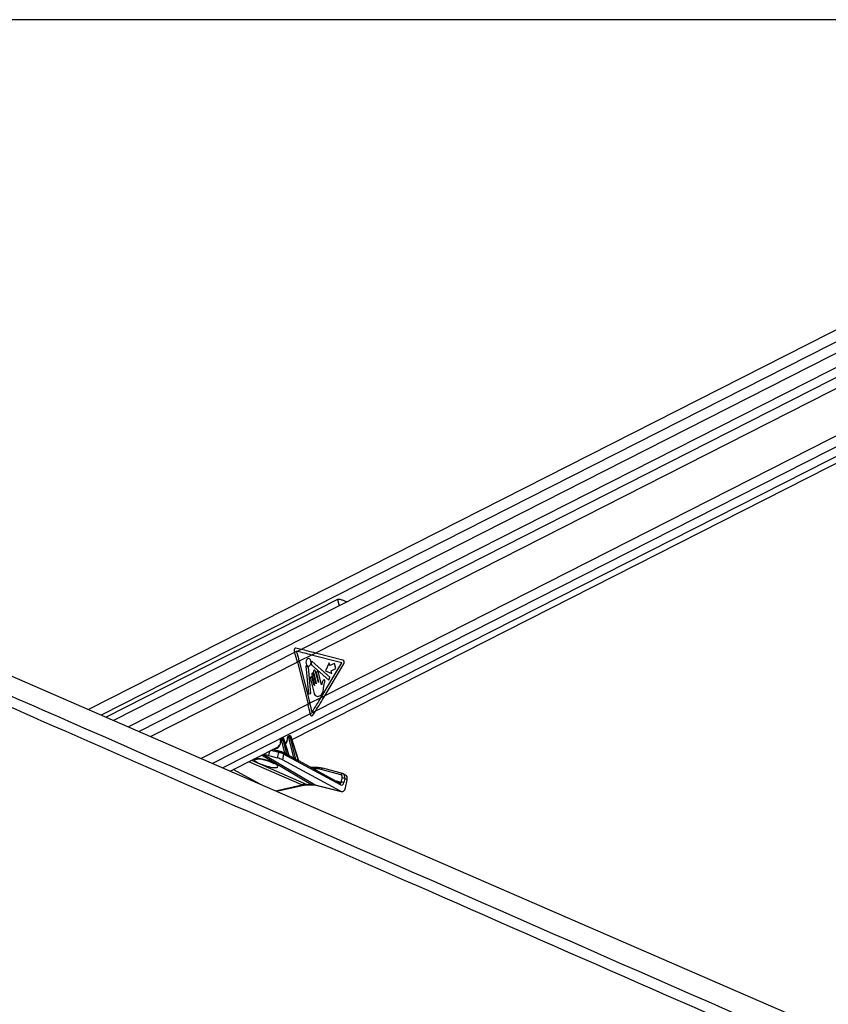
# Model space of a CAD drawing. Header units: millimetres. Extents: x 10 to 13239, y 20 to 10604.
# Tile 37 of 139: x 3136 to 3578, y 3242 to 3781. Entities that reach past the tile are written whole.
import ezdxf

# ---------------------------------------------------------------- set-up
doc = ezdxf.new("R2010")
doc.units = ezdxf.units.MM
doc.layers.add('COMPONENT_GEOMETRY', color=7, linetype='Continuous')
doc.styles.add('SLDTEXTSTYLE0', font='TXT', dxfattribs={"width": 0.75})
doc.dimstyles.new('SLDDIMSTYLE1', dxfattribs={"dimtxt": 75, "dimasz": 3.302, "dimexe": 0, "dimexo": 0.0625, "dimgap": 18.75, "dimtad": 0, "dimtih": 1, "dimtoh": 1, "dimdec": 1, "dimrnd": 1e-09, "dimzin": 12, "dimdsep": 46, "dimtxsty": 'SLDTEXTSTYLE0', "dimsah": 1, "dimcen": 0.09, "dimadec": 0, "dimazin": 3, "dimtfac": 1, "dimtdec": 1, "dimtofl": 0, "dimtmove": 0, "dimatfit": 3, "dimfxl": 1, "dimfrac": 2, "dimtolj": 1, "dimtzin": 12, "dimarcsym": 0})

# ---------------------------------------------------------------- blocks, each defined once
blk = doc.blocks.new('_D_5')
at = {"layer": 'COMPONENT_GEOMETRY', "color": 7}
for p, q in [((3876.96, 3780.57), (483.91, 3780.57)), ((487.09, 3780.57), (487.09, 2443.57)), ((337.04, 2428.34), (314.19, 2428.34)), ((314.19, 2428.34), (314.19, 2309.28)), ((637.14, 2428.34), (659.99, 2428.34)), ((659.99, 2428.34), (659.99, 2309.28)), ((314.19, 2309.28), (337.04, 2309.28)), ((659.99, 2309.28), (637.14, 2309.28)), ((487.09, 860.07), (487.09, 2197.06)), ((3847.07, 860.07), (483.91, 860.07))]:
    blk.add_line(p, q, dxfattribs=at)
for points in [[(487.09, 3780.57), (486.58, 3777.27), (487.6, 3777.27)], [(487.09, 860.07), (487.6, 863.37), (486.58, 863.37)]]:
    blk.add_solid(points, dxfattribs=at)
at = {"layer": 'COMPONENT_GEOMETRY', "color": 7, "char_height": 75, "attachment_point": 1, "style": 'SLDTEXTSTYLE0'}
for s, insert in [('9\'6.98"', (337.04, 2405.96)), ('2920.5mm', (240.94, 2293.74))]:
    blk.add_mtext(s, dxfattribs=dict(at, insert=insert))

msp = doc.modelspace()

# ---------------------------------------------------------------- linework, layer by layer
at = {"color": 7, "linetype": 'Continuous', "lineweight": 25}
for p, q in [((3860.76, 3752.49), (3173.21, 3403.41)), ((3867.7, 3743.12), (3186.9, 3397.46)), ((3284.61, 3386.93), (3875.13, 3686.74)), ((3309.43, 3463.46), (3182.88, 3399.21)), ((3285.71, 3435.37), (3285.97, 3434.49)), ((3287.05, 3435.04), (3285.97, 3434.49)), ((3289.47, 3436.27), (3286.62, 3436.97)), ((3286.99, 3435.25), (3287.05, 3435.04)), ((3287.31, 3435.17), (3286.99, 3435.25)), ((3287.31, 3435.17), (3287.05, 3435.04)), ((3289.47, 3436.27), (3287.31, 3435.17)), ((3288.53, 3429.79), (3287.45, 3429.24)), ((3295.2, 3433.18), (3288.53, 3429.79)), ((3288.53, 3429.79), (3294.36, 3406.81)), ((3297.36, 3434.27), (3295.2, 3433.18)), ((3311.72, 3428.93), (3295.2, 3433.18)), ((3305.31, 3421.13), (3295.5, 3429.57)), ((3312.41, 3430.4), (3297.36, 3434.27)), ((3287.45, 3429.24), (3293.28, 3406.26)), ((3292.18, 3427.13), (3293.49, 3411.94)), ((3294.85, 3412.17), (3293.61, 3426.55)), ((3295.18, 3427.89), (3304.62, 3419.52)), ((3298.93, 3418.23), (3297.37, 3424.36)), ((3300.38, 3409.87), (3311.72, 3428.93)), ((3302.53, 3410.96), (3312.91, 3428.42)), ((3304.89, 3428.94), (3302.83, 3424.56)), ((3302.83, 3424.56), (3306.39, 3423.03)), ((3305.28, 3427.38), (3304.89, 3428.94)), ((3307.72, 3428.62), (3305.28, 3427.38)), ((3306, 3424.58), (3308.43, 3425.82)), ((3306.39, 3423.03), (3306, 3424.58)), ((3308.43, 3425.82), (3307.72, 3428.62)), ((3294.56, 3420.2), (3296.43, 3412.85)), ((3295.32, 3422.29), (3296.75, 3416.67)), ((3296.61, 3416.59), (3295.56, 3420.71)), ((3296.23, 3423.78), (3297.79, 3417.65)), ((3297.64, 3417.57), (3296.32, 3422.8)), ((3297.87, 3423.02), (3299.07, 3418.3)), ((3300.7, 3416.96), (3299.01, 3423.6)), ((3304.62, 3419.52), (3305.31, 3421.13)), ((3301.77, 3414.93), (3302.15, 3417.34)), ((3293.49, 3411.94), (3294.85, 3412.17)), ((3300.38, 3409.87), (3294.36, 3406.81)), ((3302.53, 3410.96), (3300.38, 3409.87)), ((3294.36, 3406.81), (3293.28, 3406.26)), ((3297.34, 3402.46), (3294.47, 3401.01)), ((3295.96, 3400.28), (3297.34, 3402.46)), ((3294.47, 3401.01), (3294.55, 3400.65)), ((3278.58, 3386.97), (3278.44, 3386.97)), ((3278.98, 3387.8), (3278.5, 3387.55)), ((3279.14, 3387.84), (3278.66, 3387.59)), ((3278.66, 3387.59), (3278.8, 3387.59)), ((3278.8, 3387.59), (3279.28, 3387.84)), ((3280.57, 3379.77), (3278.81, 3386.74)), ((3279.28, 3387.84), (3279.14, 3387.84)), ((3279.4, 3387.87), (3279.26, 3387.87)), ((3279.99, 3387.16), (3279.49, 3386.91)), ((3279.49, 3386.91), (3281.49, 3378.99)), ((3282.73, 3378.3), (3279.99, 3387.16)), ((3282.94, 3378.17), (3280.12, 3387.29)), ((3282.58, 3388.05), (3282.27, 3388.05)), ((3282.85, 3388.9), (3282.33, 3388.63)), ((3283.01, 3388.94), (3282.49, 3388.67)), ((3282.49, 3388.67), (3282.8, 3388.67)), ((3282.8, 3388.67), (3283.32, 3388.94)), ((3285.5, 3377.13), (3282.81, 3387.82)), ((3283.32, 3388.94), (3283.01, 3388.94)), ((3283.44, 3388.97), (3283.13, 3388.97)), ((3284.03, 3388.26), (3283.49, 3387.98)), ((3283.49, 3387.98), (3286.47, 3376.19)), ((3288.03, 3375.3), (3284.03, 3388.26)), ((3288.21, 3375.27), (3284.16, 3388.39)), ((3250.73, 3369.73), (3277.33, 3383.23)), ((3278.15, 3380.46), (3273.94, 3381.51)), ((3280.83, 3385), (3281.11, 3385.15)), ((3271.68, 3378.18), (3276.62, 3376.95)), ((3276.62, 3376.95), (3277.24, 3379.82)), ((3278.15, 3380.46), (3278.28, 3380.41)), ((3279.96, 3379), (3279.29, 3375.9)), ((3311.07, 3358.73), (3279.29, 3375.9)), ((3279.72, 3379.84), (3279.61, 3379.88)), ((3280.73, 3379.29), (3279.72, 3379.84)), ((3311.1, 3362.18), (3279.96, 3379)), ((3285.47, 3376.73), (3283.02, 3378.06)), ((3267.13, 3362.6), (3252.39, 3370.57)), ((3288.21, 3375.27), (3288.21, 3375.27)), ((3310.85, 3363.02), (3288.22, 3375.25)), ((3298.66, 3371.61), (3294.95, 3371.61)), ((3311.26, 3367.69), (3300.43, 3370.63)), ((3312.19, 3368.32), (3301.36, 3371.26)), ((3311.49, 3363.72), (3311.97, 3365.93)), ((3312.48, 3368.19), (3312.19, 3368.32)), ((3312.29, 3368.29), (3312.19, 3368.32)), ((3313.87, 3367.52), (3312.54, 3368.19)), ((3313.35, 3365.64), (3312.88, 3363.43)), ((3314.68, 3364.97), (3313.35, 3365.64)), ((3313.74, 3360.6), (3314.68, 3364.97)), ((3276.06, 3358.72), (3290.99, 3362.04)), ((3292.59, 3362.47), (3294.76, 3362.47)), ((3293.3, 3362.3), (3295.47, 3362.3)), ((3297.15, 3362.2), (3311.07, 3358.73)), ((3297.54, 3362.05), (3311.45, 3358.58))]:
    msp.add_line(p, q, dxfattribs=at)
at = {"color": 8, "linetype": 'Continuous', "lineweight": 25}
for p, q in [((3866.66, 3748.92), (3180.17, 3400.39)), ((3865.32, 3734.18), (3195.1, 3393.9)), ((3865.07, 3728.5), (3289.47, 3436.27)), ((3865.07, 3722.51), (3297.36, 3434.27)), ((3867.12, 3697.61), (3302.53, 3410.96)), ((3872.33, 3689.11), (3246.71, 3371.47)), ((3869.4, 3692.91), (3297.34, 3402.46)), ((3309.43, 3463.46), (3310.28, 3460.11)), ((3285.97, 3434.49), (3200.98, 3391.34)), ((3287.45, 3429.24), (3207.35, 3388.58)), ((3293.28, 3406.26), (3234.88, 3376.61)), ((3294.47, 3401.01), (3241.1, 3373.91)), ((3277.24, 3379.82), (3272.8, 3380.93)), ((3274.12, 3381.6), (3278.13, 3380.46)), ((3262.33, 3375.61), (3292.59, 3362.47)), ((3294.76, 3362.47), (3267.76, 3378.37)), ((3268.31, 3376.18), (3268.22, 3376.32)), ((3268.8, 3378.9), (3297.15, 3362.2)), ((3272.2, 3380.63), (3271.68, 3378.18)), ((3278.2, 3380.44), (3280.57, 3379.77)), ((3283.86, 3377.6), (3285.5, 3377.13)), ((3289.96, 3362.2), (3260.83, 3374.85)), ((3298, 3370.95), (3296.18, 3370.95)), ((3275.46, 3358.98), (3289.96, 3362.2)), ((3297.15, 3362.2), (3297.54, 3362.05)), ((3307.89, 3364.62), (3311.49, 3363.72))]:
    msp.add_line(p, q, dxfattribs=at)
at = {"color": 7, "linetype": 'Continuous', "lineweight": 25, "flags": 128}
for points in [[(2724.92, 3598.19), (2856.72, 3540.93), (3186.13, 3397.79), (3597.9, 3218.88), (3829.87, 3118.09)], [(3293.06, 3431.11), (3292.58, 3430.7), (3292.24, 3430.06), (3292.1, 3429.29), (3292.19, 3428.5), (3292.48, 3427.82), (3292.93, 3427.35), (3293.48, 3427.15), (3294.03, 3427.27), (3294.52, 3427.68), (3294.85, 3428.32), (3294.99, 3429.09), (3294.9, 3429.88), (3294.61, 3430.56), (3294.16, 3431.04), (3293.62, 3431.23), (3293.06, 3431.11)], [(3295.5, 3429.57), (3295.46, 3429.59), (3295.43, 3429.6), (3295.39, 3429.59), (3295.35, 3429.57), (3295.32, 3429.54), (3295.3, 3429.49), (3295.29, 3429.44), (3295.28, 3429.38)], [(3292.42, 3427.31), (3292.38, 3427.34), (3292.34, 3427.36), (3292.3, 3427.36), (3292.26, 3427.34), (3292.22, 3427.3), (3292.2, 3427.25), (3292.19, 3427.19), (3292.18, 3427.13)], [(3297.37, 3424.36), (3297.25, 3424.64), (3297.06, 3424.84), (3296.83, 3424.92), (3296.6, 3424.87), (3296.39, 3424.7), (3296.25, 3424.43), (3296.2, 3424.11), (3296.23, 3423.78)], [(3299.01, 3423.6), (3298.89, 3423.88), (3298.7, 3424.08), (3298.47, 3424.16), (3298.23, 3424.11), (3298.03, 3423.94), (3297.89, 3423.67), (3297.83, 3423.35), (3297.87, 3423.02)], [(3295.56, 3420.71), (3295.46, 3420.96), (3295.29, 3421.14), (3295.09, 3421.21), (3294.88, 3421.16), (3294.71, 3421.01), (3294.58, 3420.78), (3294.53, 3420.49), (3294.56, 3420.2)], [(3296.32, 3422.8), (3296.21, 3423.05), (3296.05, 3423.22), (3295.84, 3423.29), (3295.64, 3423.25), (3295.46, 3423.1), (3295.34, 3422.87), (3295.29, 3422.58), (3295.32, 3422.29)], [(3296.75, 3416.67), (3296.75, 3416.62), (3296.75, 3416.58), (3296.73, 3416.55), (3296.7, 3416.53), (3296.67, 3416.52), (3296.65, 3416.53), (3296.62, 3416.56), (3296.61, 3416.59)], [(3297.79, 3417.65), (3297.79, 3417.61), (3297.78, 3417.57), (3297.77, 3417.53), (3297.74, 3417.51), (3297.71, 3417.5), (3297.68, 3417.51), (3297.66, 3417.54), (3297.64, 3417.57)], [(3299.07, 3418.3), (3299.07, 3418.26), (3299.07, 3418.22), (3299.05, 3418.18), (3299.02, 3418.16), (3298.99, 3418.15), (3298.96, 3418.16), (3298.94, 3418.19), (3298.93, 3418.23)], [(3279.26, 3387.87), (3279.21, 3387.86), (3279.14, 3387.84)], [(3279.4, 3387.87), (3279.35, 3387.86), (3279.28, 3387.84)], [(3283.01, 3388.94), (3283.08, 3388.96), (3283.13, 3388.97)], [(3283.32, 3388.94), (3283.39, 3388.96), (3283.44, 3388.97)], [(3298.9, 3371.56), (3298.76, 3371.6), (3298.66, 3371.61)]]:
    msp.add_lwpolyline(points, dxfattribs=at)
at = {"color": 8, "linetype": 'Continuous', "lineweight": 25, "flags": 128}
for points in [[(3278.15, 3386.87), (3278.15, 3386.86), (3278.16, 3386.83), (3278.2, 3386.81), (3278.25, 3386.78), (3278.31, 3386.77)], [(3280.12, 3387.29), (3280.12, 3387.28), (3280.12, 3387.26), (3280.09, 3387.23), (3280.05, 3387.19), (3279.99, 3387.16)], [(3282.14, 3387.88), (3282.07, 3387.91), (3282.02, 3387.94), (3281.99, 3387.98), (3281.97, 3388.02), (3281.97, 3388.04)], [(3284.03, 3388.26), (3284.09, 3388.29), (3284.13, 3388.33), (3284.16, 3388.36), (3284.16, 3388.38), (3284.16, 3388.39)], [(3292.59, 3362.47), (3293, 3362.33), (3293.3, 3362.3)], [(3294.76, 3362.47), (3295.17, 3362.33), (3295.46, 3362.3)]]:
    msp.add_lwpolyline(points, dxfattribs=at)
at = {"color": 7, "linetype": 'Continuous', "lineweight": 25}
for centre, radius, start, end in [((3179.96, 3402.21), 112.02, 14.252, 17.0422), ((3178.88, 3401.66), 112.02, 14.252, 17.0422), ((3291.92, 3429.19), 3.37, 341.979, 3.2985), ((3311.77, 3429.18), 1.38, 326.3434, 62.2346), ((3293.61, 3428.23), 1.51, 217.5375, 264.7551), ((3293.44, 3426.56), 0.176, 357.7781, 77.1897), ((3295.36, 3428.06), 0.252, 160.1727, 223.358), ((3188.71, 3379.7), 107.89, 11.3927, 14.2536), ((3189.66, 3380.22), 108.02, 11.5587, 14.2525), ((3278.98, 3387.13), 0.566, 125.1035, 196.4461), ((3279.12, 3387.13), 0.566, 125.1035, 196.4461), ((3278.64, 3388.92), 2.19, 274.5293, 293.1291), ((3282.81, 3388.21), 0.566, 125.1035, 196.4461), ((3283.12, 3388.21), 0.566, 125.1035, 196.4461), ((3282.64, 3389.99), 2.19, 274.5293, 293.1291), ((3281.7, 3378.92), 0.219, 161.4215, 208.9912), ((3282.94, 3378.23), 0.225, 161.788, 206.1473), ((3286.7, 3376.12), 0.245, 162.7073, 197.1609), ((3288.28, 3375.22), 0.255, 162.9767, 193.1146), ((3298.03, 3361.66), 9.29, 74.9993, 90.1931), ((3298.93, 3361.78), 9.77, 74.9993, 90.1931), ((3312.03, 3362.79), 3.14, 65.1276, 91.1935), ((3311.56, 3360.58), 3.14, 65.1276, 91.1935)]:
    msp.add_arc(centre, radius, start, end, dxfattribs=at)
at = {"color": 8, "linetype": 'Continuous', "lineweight": 25}
for centre, radius, start, end in [((3264.8, 3380.18), 4.01, 254.8786, 288.3064), ((3278.05, 3379.63), 0.832, 83.1932, 166.8379), ((3279.3, 3379.27), 0.709, 338.2731, 54.0711), ((3280.24, 3379.74), 0.324, 302.2913, 5.6739), ((3280.29, 3379.72), 0.416, 307.3365, 356.2624), ((3285.2, 3377.1), 0.305, 292.5287, 6.9756), ((3285.22, 3377.09), 0.32, 293.1364, 4.0901), ((3298.77, 3370.84), 0.781, 97.8715, 172.1347), ((3301.25, 3370.43), 0.841, 82.3557, 166.1239), ((3312.08, 3367.49), 0.841, 82.3557, 166.1239), ((3290.69, 3363.47), 1.47, 239.8939, 281.0356), ((3310.44, 3362.45), 0.709, 338.2731, 54.0711)]:
    msp.add_arc(centre, radius, start, end, dxfattribs=at)
at = {"color": 7, "linetype": 'Continuous', "lineweight": 25}
for centre, major_axis, ratio, start_param, end_param in [((3286.52, 3435.78), (-0.12, 1.21), 0.720552, 6.033283, 8.128685), ((3238.63, 3433.18), (124.66, -25.73), 0.099796, 1.120501, 1.190315), ((3240.79, 3434.27), (124.66, -25.73), 0.099796, 1.120501, 1.190315), ((3243.81, 3409.87), (83.28, 118.68), 0.327713, 4.87263, 4.938417), ((3245.96, 3410.96), (83.28, 118.68), 0.327713, 4.868604, 4.938417), ((3295.36, 3401.06), (0.11, 1.22), 0.687565, 1.976308, 4.073806), ((3278.49, 3386.73), (-0.103, 0.228), 0.673111, 5.987747, 7.397853), ((3278.63, 3386.73), (-0.103, 0.228), 0.673111, 4.451858, 5.987747), ((3278.97, 3386.88), (-0.33, 0.674), 0.668218, 4.431387, 5.967276), ((3279.47, 3387.13), (-0.349, 0.664), 0.662657, 4.411724, 5.947614), ((3282.32, 3387.81), (-0.103, 0.228), 0.673111, 5.987747, 7.251981), ((3282.63, 3387.81), (-0.103, 0.228), 0.673111, 4.451858, 5.987747), ((3282.97, 3387.96), (-0.33, 0.674), 0.668218, 4.431387, 5.967276), ((3283.51, 3388.23), (-0.349, 0.664), 0.662657, 4.411724, 5.947614), ((3274.25, 3387.83), (-2.25, 5.02), 0.673724, 3.17485, 3.520702), ((3278.04, 3389.76), (-2.25, 5.02), 0.673724, 3.306973, 3.372492), ((3270.26, 3374.18), (6.54, -2.07), 0.224044, 3.090728, 8.241573), ((3268.37, 3379.97), (4.71, -1.88), 0.125295, 4.906957, 5.540232), ((3277.94, 3376.23), (1.88, -0.75), 0.125295, 0.826687, 2.39864), ((3278.57, 3379.13), (1.92, -0.59), 0.196947, 0.822531, 2.394484), ((3278.94, 3380.05), (0.942, -0.377), 0.125295, 0.826687, 2.39864), ((3281.05, 3379.34), (0.621, -0.448), 0.146215, 2.248168, 2.557703), ((3257.59, 3390.55), (37.2, -19.59), 0.027805, 0.843472, 0.887621), ((3257.76, 3390.56), (37.02, -19.59), 0.022315, 0.842179, 0.886328), ((3285.98, 3376.71), (0.621, -0.448), 0.146215, 2.472506, 2.557703), ((3257.59, 3390.55), (37.2, -19.59), 0.027805, 0.626744, 0.696578), ((3257.76, 3390.56), (37.02, -19.59), 0.022315, 0.625451, 0.695285), ((3310.53, 3365.84), (0.89, 1.79), 0.666691, 5.080057, 6.416628), ((3311.2, 3365.51), (1.34, 2.68), 0.666983, 6.283091, 6.416675), ((3312.53, 3364.84), (1.34, 2.68), 0.666691, 5.080057, 6.283044), ((3287.88, 3343.62), (9.3, 17.74), 0.688446, 0.339084, 0.515399), ((3290.05, 3343.62), (8.96, 17.91), 0.658734, 0.149545, 0.32586), ((3311.74, 3361.6), (-0.12, 3.06), 0.682392, 2.758736, 4.354283), ((3311.55, 3364.1), (-0.08, 2.04), 0.682392, 2.758736, 4.354283)]:
    msp.add_ellipse(centre, major_axis=major_axis, ratio=ratio, start_param=start_param, end_param=end_param, dxfattribs=at)
at = {"color": 8, "linetype": 'Continuous', "lineweight": 25}
for centre, major_axis, ratio, start_param, end_param in [((3273.92, 3387.68), (-2.47, 5.47), 0.673111, 2.767813, 4.25626), ((3278.83, 3386.88), (-0.33, 0.674), 0.668218, 5.967276, 6.289634), ((3279.33, 3387.13), (-0.349, 0.664), 0.662657, 5.947614, 6.27346), ((3277.7, 3389.6), (-2.47, 5.47), 0.673111, 3.367324, 4.110388), ((3282.66, 3387.96), (-0.33, 0.674), 0.668218, 5.967276, 6.293873), ((3283.2, 3388.23), (-0.349, 0.664), 0.662657, 5.947614, 6.27346), ((3311.2, 3365.51), (1.34, 2.68), 0.666983, 5.080104, 6.283091), ((3310.83, 3364.05), (-0.24, 1.05), 0.596541, 2.848417, 4.256822)]:
    msp.add_ellipse(centre, major_axis=major_axis, ratio=ratio, start_param=start_param, end_param=end_param, dxfattribs=at)
at = {"color": 7, "linetype": 'Continuous', "lineweight": 25}
for points, knots in [([(3850.33, 3088.79), (3849.87, 3088.99), (3686.18, 3160.77), (3451.93, 3263.5), (3167.92, 3388.22), (2996.79, 3463.46), (2869.08, 3519.75), (2764.56, 3565.94), (2710.42, 3590.02), (2683.35, 3602.07)], [0, 0, 0, 0, 0.001178, 0.420275, 0.601458, 0.730782, 0.860106, 0.930053, 1, 1, 1, 1]), ([(3314.46, 3462.23), (3314.45, 3462.23), (3314.03, 3462.41), (3312.95, 3462.85), (3311.58, 3463.36), (3310.46, 3463.62), (3309.81, 3463.62), (3309.52, 3463.5), (3309.43, 3463.46)], [0, 0, 0, 0, 0.0038296, 0.2717415, 0.5909, 0.78487, 0.9297362, 1, 1, 1, 1]), ([(3301.65, 3419.33), (3301.48, 3419.11), (3301.19, 3418.72), (3301.04, 3418.19), (3300.97, 3417.95)], [0, 0, 0, 0, 0.5468478, 1, 1, 1, 1]), ([(3302.15, 3417.34), (3302.24, 3417.73), (3302.35, 3418.22), (3302.5, 3418.8), (3302.49, 3419.12), (3302.41, 3419.37), (3302.3, 3419.51), (3302.14, 3419.61), (3301.89, 3419.58), (3301.73, 3419.41), (3301.65, 3419.33)], [0, 0, 0, 0, 0.369532, 0.4622338, 0.5578405, 0.6537113, 0.7001721, 0.7470017, 0.8728446, 1, 1, 1, 1]), ([(3296.43, 3412.85), (3296.57, 3412.41), (3296.83, 3411.55), (3297.66, 3410.71), (3298.63, 3410.5), (3299.59, 3410.79), (3300.47, 3411.38), (3301.21, 3412.31), (3301.58, 3413.6), (3301.71, 3414.49), (3301.77, 3414.93)], [0, 0, 0, 0, 0.13106, 0.251024, 0.376916, 0.501355, 0.627161, 0.75065, 0.875357, 1, 1, 1, 1]), ([(3300.77, 3417.05), (3300.76, 3417.03), (3300.74, 3417), (3300.71, 3416.97), (3300.7, 3416.96), (3300.7, 3416.96)], [0, 0, 0, 0, 0.51399, 0.984901, 1, 1, 1, 1]), ([(3300.97, 3417.95), (3300.95, 3417.79), (3300.9, 3417.48), (3300.81, 3417.19), (3300.77, 3417.05)], [0, 0, 0, 0, 0.519147, 1, 1, 1, 1]), ([(3278.5, 3387.55), (3278.45, 3387.52), (3278.33, 3387.45), (3278.21, 3387.28), (3278.14, 3387.08), (3278.15, 3386.93), (3278.15, 3386.87)], [0, 0, 0, 0, 0.2227696, 0.4900509, 0.7536583, 1, 1, 1, 1]), ([(3278.15, 3386.87), (3278.17, 3386.65), (3278.2, 3386.37), (3278.18, 3386.11), (3278.17, 3386.04)], [0, 0, 0, 0, 0.7418896, 1, 1, 1, 1]), ([(3279.26, 3387.87), (3279.19, 3387.86), (3279.08, 3387.86), (3279, 3387.8), (3278.98, 3387.79)], [0, 0, 0, 0, 0.769206, 1, 1, 1, 1]), ([(3280.12, 3387.29), (3280.09, 3387.36), (3280.03, 3387.52), (3279.85, 3387.72), (3279.62, 3387.85), (3279.47, 3387.86), (3279.4, 3387.87)], [0, 0, 0, 0, 0.225039, 0.529895, 0.792759, 1, 1, 1, 1]), ([(3281.91, 3387.32), (3281.86, 3387.01), (3281.74, 3386.35), (3281.38, 3385.62), (3281.05, 3385.32), (3280.92, 3385.2)], [0, 0, 0, 0, 0.346517, 0.74184, 1, 1, 1, 1]), ([(3281.97, 3388.04), (3281.97, 3387.83), (3281.97, 3387.58), (3281.92, 3387.36), (3281.91, 3387.32)], [0, 0, 0, 0, 0.807834, 1, 1, 1, 1]), ([(3282.33, 3388.62), (3282.28, 3388.59), (3282.16, 3388.53), (3282.04, 3388.36), (3281.98, 3388.18), (3281.98, 3388.07), (3281.97, 3388.04)], [0, 0, 0, 0, 0.2465831, 0.5477976, 0.8447076, 1, 1, 1, 1]), ([(3283.13, 3388.97), (3283.06, 3388.96), (3282.95, 3388.96), (3282.87, 3388.9), (3282.85, 3388.89)], [0, 0, 0, 0, 0.767141, 1, 1, 1, 1]), ([(3284.16, 3388.39), (3284.13, 3388.46), (3284.07, 3388.62), (3283.89, 3388.82), (3283.66, 3388.94), (3283.51, 3388.96), (3283.44, 3388.97)], [0, 0, 0, 0, 0.225039, 0.529895, 0.792759, 1, 1, 1, 1]), ([(3278.17, 3386.04), (3278.15, 3385.73), (3278.12, 3385.03), (3277.87, 3384.22), (3277.59, 3383.83), (3277.48, 3383.67)], [0, 0, 0, 0, 0.331884, 0.736152, 1, 1, 1, 1]), ([(3263.75, 3376.32), (3263.79, 3376.36), (3263.91, 3376.51), (3264.45, 3376.67), (3265.54, 3376.71), (3266.88, 3376.58), (3267.82, 3376.39), (3268.22, 3376.32)], [0, 0, 0, 0, 0.094745, 0.322839, 0.566932, 0.82054, 1, 1, 1, 1]), ([(3266.02, 3376.45), (3266.01, 3376.45), (3265.99, 3376.45), (3266.13, 3376.46), (3266.44, 3376.45), (3267.05, 3376.4), (3267.71, 3376.31), (3268.16, 3376.21), (3268.31, 3376.17)], [0, 0, 0, 0, 0.033564, 0.178535, 0.361238, 0.603907, 0.863493, 1, 1, 1, 1]), ([(3268.31, 3376.18), (3268.51, 3376.13), (3269.11, 3376), (3270.15, 3375.71), (3271.37, 3375.31), (3272.54, 3374.85), (3273.51, 3374.42), (3274.16, 3374.07), (3274.54, 3373.82), (3274.58, 3373.78), (3274.6, 3373.77)], [0, 0, 0, 0, 0.065885, 0.199139, 0.345071, 0.502285, 0.664142, 0.797732, 0.910621, 1, 1, 1, 1]), ([(3280.71, 3379.7), (3280.77, 3379.65), (3280.94, 3379.54), (3281.18, 3379.3), (3281.37, 3379.1), (3281.47, 3379.01), (3281.49, 3378.99)], [0, 0, 0, 0, 0.205277, 0.54887, 0.921065, 1, 1, 1, 1]), ([(3281.51, 3378.82), (3281.48, 3378.83), (3281.35, 3378.9), (3281.1, 3379.06), (3280.86, 3379.23), (3280.73, 3379.29), (3280.73, 3379.29)], [0, 0, 0, 0, 0.104416, 0.571205, 0.986902, 1, 1, 1, 1]), ([(3283.02, 3378.06), (3283.01, 3378.06), (3283, 3378.06), (3282.97, 3378.1), (3282.94, 3378.14), (3282.94, 3378.17), (3282.94, 3378.17)], [0, 0, 0, 0, 0.320068, 0.609851, 0.937663, 1, 1, 1, 1]), ([(3286.47, 3376.05), (3286.44, 3376.06), (3286.31, 3376.14), (3286.05, 3376.34), (3285.74, 3376.57), (3285.53, 3376.7), (3285.47, 3376.73)], [0, 0, 0, 0, 0.084189, 0.443876, 0.832318, 1, 1, 1, 1]), ([(3285.54, 3377.12), (3285.58, 3377.09), (3285.68, 3377.03), (3285.89, 3376.83), (3286.14, 3376.55), (3286.35, 3376.31), (3286.45, 3376.21), (3286.47, 3376.19)], [0, 0, 0, 0, 0.105262, 0.280223, 0.626144, 0.932878, 1, 1, 1, 1]), ([(3288.22, 3375.24), (3288.22, 3375.24), (3288.22, 3375.24), (3288.22, 3375.26), (3288.21, 3375.27)], [0, 0, 0, 0, 0.578191, 1, 1, 1, 1]), ([(3290.99, 3362.04), (3291.19, 3362.08), (3291.99, 3362.24), (3292.74, 3362.28), (3293.3, 3362.3)], [0, 0, 0, 0, 0.2505901, 1, 1, 1, 1]), ([(3295.47, 3362.3), (3295.65, 3362.3), (3296.38, 3362.29), (3297.04, 3362.15), (3297.54, 3362.05)], [0, 0, 0, 0, 0.250467, 1, 1, 1, 1])]:
    msp.add_open_spline(points, degree=3, knots=knots, dxfattribs=at)
at = {"color": 8, "linetype": 'Continuous', "lineweight": 25}
for points, knots in [([(2695.74, 3601.83), (2723.07, 3589.82), (2777.72, 3565.79), (2882.76, 3519.66), (3010.97, 3463.4), (3313.6, 3330.68), (3586.05, 3211.27), (3808.07, 3113.98), (3828.47, 3105.04)], [0, 0, 0, 0, 0.072098, 0.144195, 0.277812, 0.411429, 0.945911, 1, 1, 1, 1]), ([(3282.73, 3378.3), (3282.77, 3378.27), (3282.84, 3378.2), (3282.92, 3378.16), (3282.94, 3378.16), (3282.93, 3378.17), (3282.93, 3378.17)], [0, 0, 0, 0, 0.400273, 0.69557, 0.970084, 1, 1, 1, 1]), ([(3283.02, 3378.06), (3283.02, 3378.06), (3283.04, 3378.05), (3283.04, 3378.03), (3283, 3378.02), (3282.89, 3378.05), (3282.79, 3378.1), (3282.74, 3378.13)], [0, 0, 0, 0, 0.01171, 0.222414, 0.45024, 0.692705, 1, 1, 1, 1]), ([(3288.03, 3375.3), (3288.06, 3375.27), (3288.11, 3375.22), (3288.17, 3375.2), (3288.2, 3375.2), (3288.21, 3375.21), (3288.22, 3375.23), (3288.21, 3375.25), (3288.21, 3375.27)], [0, 0, 0, 0, 0.3012278, 0.5161211, 0.5731707, 0.7525735, 0.7887329, 1, 1, 1, 1]), ([(3288.22, 3375.24), (3288.23, 3375.24), (3288.27, 3375.22), (3288.3, 3375.17), (3288.3, 3375.11), (3288.24, 3375.09), (3288.15, 3375.1), (3288.07, 3375.14), (3288.03, 3375.16)], [0, 0, 0, 0, 0.036589, 0.233651, 0.434479, 0.594801, 0.795344, 1, 1, 1, 1])]:
    msp.add_open_spline(points, degree=3, knots=knots, dxfattribs=at)

# ---------------------------------------------------------------- dimensions: what is measured, and where the dimension line sits
at = {"layer": 'COMPONENT_GEOMETRY', "color": 7}
dim = msp.add_linear_dim(base=(487.09, 3780.57), p1=(3848.34, 860.07), p2=(3878.23, 3780.57), angle=90, dimstyle='SLDDIMSTYLE1', dxfattribs=at)
dim.commit()
dim.dimension.update_dxf_attribs({"geometry": '_D_5', "text_midpoint": (487.09, 2320.32), "dimtype": 160})

doc.saveas('drawing.dxf')
